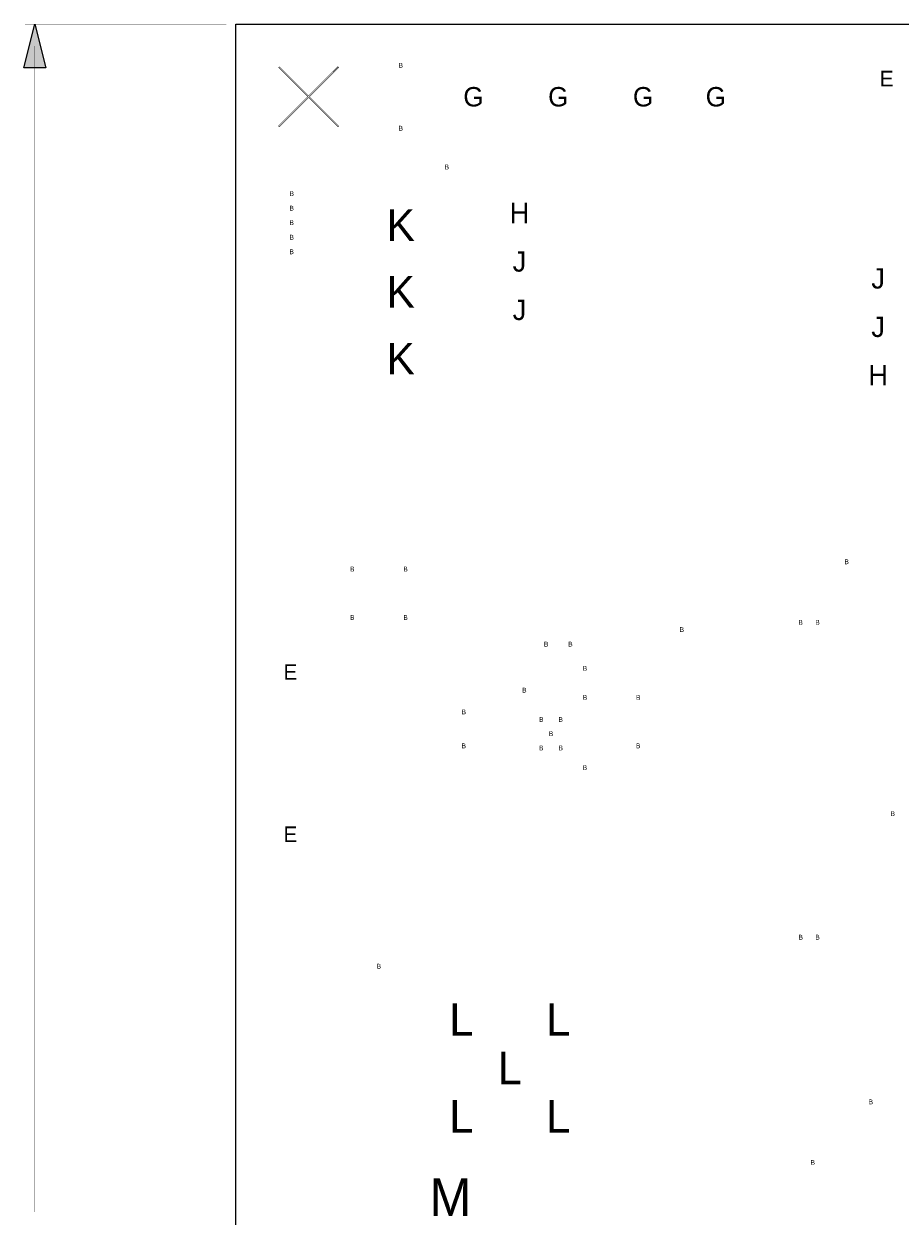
# Model space of a CAD drawing. Extents: x -0.5 to 11.3, y -1.3 to 8.4.
# Tile 4 of 11: x -0.4 to 1.4, y 2.5 to 5. Entities that reach past the tile are written whole.
import ezdxf
from ezdxf.enums import TextEntityAlignment as Align

# ---------------------------------------------------------------- set-up
doc = ezdxf.new("R2010")
doc.units = 0
doc.header["$MEASUREMENT"] = 0
for name, color, linetype in [('BOARD_OUTLINE', 10, 'CONTINUOUS'), ('DRILL_DRAWING', 170, 'CONTINUOUS'), ('DXF_DXF_FAB_NOTES', 170, 'CONTINUOUS')]:
    doc.layers.add(name, color=color, linetype=linetype)
doc.styles.add('VERIBEST_GERBER_0', font='VBest0.ttf')

msp = doc.modelspace()

# ---------------------------------------------------------------- hatches: boundary and pattern name
at = {"layer": 'DXF_DXF_FAB_NOTES'}
msp.add_hatch(color=256, dxfattribs=at).paths.add_polyline_path([(-0.415, 5), (-0.3925, 4.91), (-0.4375, 4.91)], flags=0)

# ---------------------------------------------------------------- linework, layer by layer
at = {"layer": 'BOARD_OUTLINE'}
msp.add_lwpolyline([(0, 0), (0, 5), (6, 5), (6, 0)], close=True, dxfattribs=at)
at = {"layer": 'DRILL_DRAWING', "const_width": 0.001}
msp.add_lwpolyline([(0.0895, 4.788), (0.15, 4.8485), (0.2105, 4.788), (0.212, 4.7895), (0.1515, 4.85), (0.212, 4.9105), (0.2105, 4.912), (0.15, 4.8515), (0.0895, 4.912), (0.088, 4.9105), (0.1485, 4.85), (0.088, 4.7895)], close=True, dxfattribs=at)
at = {"layer": 'DXF_DXF_FAB_NOTES'}
msp.add_lwpolyline([(-0.415, 5), (-0.3925, 4.91), (-0.4375, 4.91)], close=True, dxfattribs=at)
at = {"layer": 'DXF_DXF_FAB_NOTES', "const_width": 0.001}
for points in [[(-0.02, 5), (-0.435, 5)], [(-0.415, 4.955), (-0.415, 2.5474)]]:
    msp.add_lwpolyline(points, dxfattribs=at)

# ---------------------------------------------------------------- texts
at = {"layer": 'DRILL_DRAWING', "style": 'VERIBEST_GERBER_0'}
for s, height, p in [('B', 0.01, (0.34, 4.915)), ('E', 0.032, (1.3425, 4.8875)), ('G', 0.04, (0.49, 4.85)), ('G', 0.04, (0.665, 4.85)), ('G', 0.04, (0.84, 4.85)), ('G', 0.04, (0.99, 4.85)), ('B', 0.01, (0.34, 4.785)), ('B', 0.01, (0.435, 4.705)), ('B', 0.01, (0.115, 4.65)), ('H', 0.042, (0.585, 4.61)), ('B', 0.01, (0.115, 4.62)), ('K', 0.065, (0.34, 4.585)), ('B', 0.01, (0.115, 4.59)), ('B', 0.01, (0.115, 4.56)), ('B', 0.01, (0.115, 4.53)), ('J', 0.042, (0.585, 4.51)), ('J', 0.042, (1.325, 4.475)), ('K', 0.065, (0.34, 4.4472)), ('J', 0.042, (0.585, 4.41)), ('J', 0.042, (1.325, 4.375)), ('K', 0.065, (0.34, 4.3094)), ('H', 0.042, (1.325, 4.275)), ('B', 0.01, (1.26, 3.89)), ('B', 0.01, (0.24, 3.875)), ('B', 0.01, (0.35, 3.875)), ('B', 0.01, (0.24, 3.775)), ('B', 0.01, (0.35, 3.775)), ('B', 0.01, (1.165, 3.765)), ('B', 0.01, (1.2, 3.765)), ('B', 0.01, (0.92, 3.75)), ('B', 0.01, (0.64, 3.72)), ('B', 0.01, (0.69, 3.72)), ('E', 0.032, (0.1125, 3.6625)), ('B', 0.01, (0.72, 3.67)), ('B', 0.01, (0.595, 3.625)), ('B', 0.01, (0.72, 3.61)), ('B', 0.01, (0.83, 3.61)), ('B', 0.01, (0.47, 3.58)), ('B', 0.01, (0.63, 3.5644)), ('B', 0.01, (0.67, 3.5644)), ('B', 0.01, (0.65, 3.535)), ('B', 0.01, (0.47, 3.51)), ('B', 0.01, (0.63, 3.5056)), ('B', 0.01, (0.67, 3.5056)), ('B', 0.01, (0.83, 3.51)), ('B', 0.01, (0.72, 3.465)), ('B', 0.01, (1.355, 3.37)), ('E', 0.032, (0.1125, 3.3275)), ('B', 0.01, (1.1652, 3.115)), ('B', 0.01, (1.2, 3.115)), ('B', 0.01, (0.295, 3.055)), ('L', 0.067, (0.465, 2.945)), ('L', 0.067, (0.665, 2.945)), ('L', 0.067, (0.565, 2.845)), ('L', 0.067, (0.465, 2.745)), ('L', 0.067, (0.665, 2.745)), ('B', 0.01, (1.31, 2.775)), ('B', 0.01, (1.19, 2.65)), ('M', 0.078, (0.4426, 2.5783))]:
    msp.add_text(s, height=height, dxfattribs=at).set_placement(p, align=Align.MIDDLE_CENTER)

doc.saveas('drawing.dxf')
